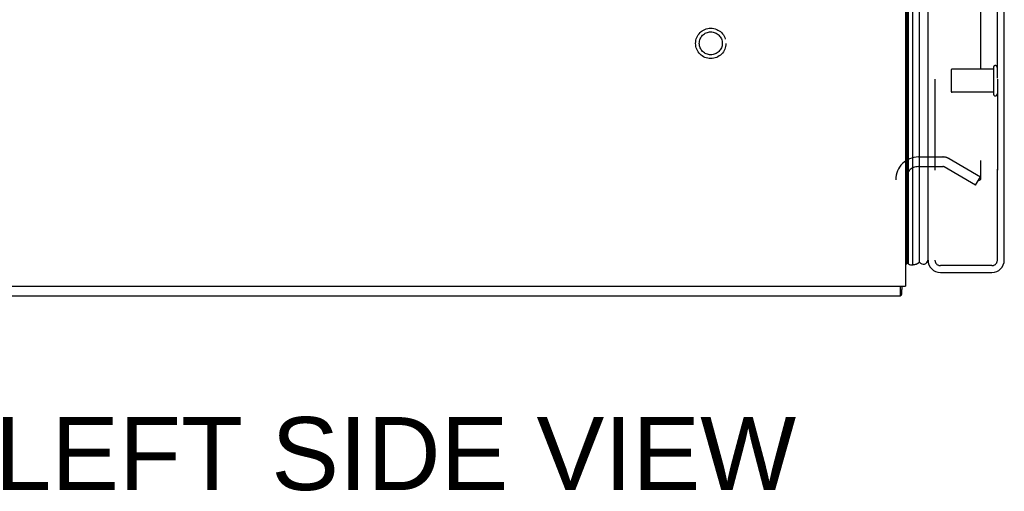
# Model space of a CAD drawing. Header units: inches. Extents: x 0 to 179, y 0 to 116.
# Tile 2 of 234: x 9.18 to 19.83, y 31.26 to 36.36. Entities that reach past the tile are written whole.
import ezdxf

# ---------------------------------------------------------------- set-up
doc = ezdxf.new("R2010")
doc.units = ezdxf.units.IN
doc.header["$LTSCALE"] = 9.842105
doc.header["$MEASUREMENT"] = 0
doc.linetypes.add('HIDDEN', pattern=[0.2, 0.1, -0.1])
doc.layers.get('0').update_dxf_attribs({"linetype": 'CONTINUOUS'})
for name, color, linetype in [('DEFAULT_2', 8, 'HIDDEN'), ('DIMENSIONS', 7, 'CONTINUOUS'), ('LEFTHAND_DOOR_ASSEMBLY', 7, 'CONTINUOUS'), ('RIGHTHAND_DOOR_ASSEMBLY', 7, 'CONTINUOUS')]:
    doc.layers.add(name, color=color, linetype=linetype)
doc.styles.get("Standard").update_dxf_attribs({"font": 'arial.ttf'})

msp = doc.modelspace()

# ---------------------------------------------------------------- linework, layer by layer
at = {"color": 3, "linetype": 'Continuous'}
for p in [(18.758, 81.271), (6.758, 33.479)]:
    msp.add_line(p, (18.758, 33.479), dxfattribs=at)
at = {"color": 7, "linetype": 'Continuous'}
for p, q in [((18.706, 33.375), (18.706, 33.479)), ((6.81, 33.375), (18.706, 33.375))]:
    msp.add_line(p, q, dxfattribs=at)
for points in [[(18.724, 33.479), (18.723, 33.476), (18.722, 33.471), (18.721, 33.465), (18.72, 33.46), (18.72, 33.454), (18.719, 33.448), (18.719, 33.443), (18.718, 33.437), (18.718, 33.431), (18.717, 33.415)], [(18.717, 33.415), (18.717, 33.409), (18.717, 33.404), (18.716, 33.4), (18.716, 33.396), (18.715, 33.392), (18.715, 33.389), (18.714, 33.386), (18.714, 33.384), (18.713, 33.381), (18.712, 33.379), (18.711, 33.378), (18.71, 33.377), (18.708, 33.376), (18.707, 33.375), (18.706, 33.375)]]:
    msp.add_lwpolyline(points, dxfattribs=at)
at = {"layer": 'DEFAULT_2', "color": 8, "linetype": 'HIDDEN'}
for p, q in [((19.57, 80.11), (19.57, 34.641)), ((18.9, 34.875), (19.163, 34.875)), ((19.23, 34.857), (19.57, 34.661)), ((18.9, 34.771), (19.163, 34.771)), ((19.518, 34.571), (19.178, 34.767)), ((19.518, 34.571), (19.57, 34.661)), ((19.545, 34.623), (19.547, 34.622))]:
    msp.add_line(p, q, dxfattribs=at)
for points in [[(19.553, 34.621), (19.552, 34.621), (19.55, 34.621), (19.549, 34.622), (19.547, 34.622)], [(19.57, 34.641), (19.57, 34.639), (19.57, 34.637), (19.57, 34.635), (19.569, 34.633), (19.568, 34.631), (19.567, 34.629), (19.566, 34.628), (19.565, 34.626), (19.564, 34.625), (19.562, 34.624), (19.561, 34.623), (19.559, 34.622), (19.557, 34.622), (19.556, 34.621), (19.554, 34.621), (19.553, 34.621)]]:
    msp.add_lwpolyline(points, dxfattribs=at)
for radius in [0.164, 0.124]:
    msp.add_circle((16.654, 36.104), radius, dxfattribs=at)
for centre, radius, start, end in [((18.9, 34.629), 0.246, 90, 180), ((19.163, 34.741), 0.134, 60, 90), ((18.9, 34.629), 0.142, 90, 180), ((19.163, 34.741), 0.03, 60, 90)]:
    msp.add_arc(centre, radius, start, end, dxfattribs=at)
at = {"layer": 'LEFTHAND_DOOR_ASSEMBLY', "color": 7, "linetype": 'Continuous'}
for p, q in [((18.77, 33.728), (18.77, 81.023)), ((18.779, 33.726), (18.779, 81.025)), ((18.792, 33.719), (18.792, 81.032)), ((18.836, 81.041), (18.836, 33.71)), ((18.911, 33.738), (18.911, 81.012)), ((18.77, 33.728), (18.758, 33.707)), ((18.779, 33.726), (18.783, 33.724)), ((18.783, 33.724), (18.785, 33.722))]:
    msp.add_line(p, q, dxfattribs=at)
at = {"layer": 'LEFTHAND_DOOR_ASSEMBLY', "color": 3, "linetype": 'Continuous'}
for p, q in [((19.003, 33.76), (19.003, 80.99)), ((19.828, 33.76), (19.828, 80.99)), ((19.138, 33.625), (19.693, 33.625))]:
    msp.add_line(p, q, dxfattribs=at)
at = {"layer": 'LEFTHAND_DOOR_ASSEMBLY', "color": 8, "linetype": 'HIDDEN'}
for p, q in [((19.078, 80.99), (19.078, 33.76)), ((19.753, 33.76), (19.753, 80.99)), ((19.253, 35.814), (19.253, 35.586)), ((19.71, 35.824), (19.263, 35.824)), ((19.71, 35.842), (19.71, 35.558)), ((19.71, 35.576), (19.263, 35.576)), ((19.693, 33.7), (19.138, 33.7))]:
    msp.add_line(p, q, dxfattribs=at)
at = {"layer": 'LEFTHAND_DOOR_ASSEMBLY', "color": 7, "linetype": 'Continuous'}
for points in [[(18.785, 33.722), (18.789, 33.72), (18.792, 33.719)], [(18.836, 33.71), (18.842, 33.71), (18.849, 33.711), (18.855, 33.712), (18.862, 33.713), (18.868, 33.715), (18.874, 33.717), (18.881, 33.72), (18.887, 33.723), (18.893, 33.726), (18.899, 33.73), (18.905, 33.734), (18.911, 33.738)]]:
    msp.add_lwpolyline(points, dxfattribs=at)
at = {"layer": 'LEFTHAND_DOOR_ASSEMBLY', "color": 8, "linetype": 'HIDDEN'}
for centre, radius, start, end in [((19.263, 35.814), 0.01, 90, 180), ((19.731, 35.842), 0.0215, 0, 180), ((19.263, 35.586), 0.01, 180, 270), ((19.731, 35.558), 0.0215, 180, 360), ((19.138, 33.76), 0.06, 180, 270), ((19.693, 33.76), 0.06, 270, 360)]:
    msp.add_arc(centre, radius, start, end, dxfattribs=at)
at = {"layer": 'LEFTHAND_DOOR_ASSEMBLY', "color": 7, "linetype": 'Continuous'}
for centre, radius, start, end in [((18.953, 33.765), 0.05, 212.6718, 354.7383), ((18.782, 33.755), 0.03, 246.2022, 263.588), ((18.825, 33.766), 0.0569, 235.4331, 281.2885)]:
    msp.add_arc(centre, radius, start, end, dxfattribs=at)
at = {"layer": 'LEFTHAND_DOOR_ASSEMBLY', "color": 3, "linetype": 'Continuous'}
for centre, start, end in [((19.138, 33.76), 180, 270), ((19.693, 33.76), 270, 360)]:
    msp.add_arc(centre, 0.135, start, end, dxfattribs=at)
at = {"layer": 'LEFTHAND_DOOR_ASSEMBLY', "color": 7, "linetype": 'Continuous'}
for start_param, end_param in [(9.078677, 9.164333), (-3.140119, -2.674506)]:
    msp.add_ellipse((18.835, 33.975), major_axis=(0, 0.265), ratio=0.632157, start_param=start_param, end_param=end_param, dxfattribs=at)
at = {"layer": 'RIGHTHAND_DOOR_ASSEMBLY', "color": 8, "linetype": 'HIDDEN'}
for p, q in [((19.078, 80.99), (19.078, 33.76)), ((19.753, 80.99), (19.753, 33.76)), ((19.693, 33.7), (19.138, 33.7))]:
    msp.add_line(p, q, dxfattribs=at)
for centre, start, end in [((19.138, 33.76), 180, 270), ((19.693, 33.76), 270, 360)]:
    msp.add_arc(centre, 0.06, start, end, dxfattribs=at)

# ---------------------------------------------------------------- texts
at = {"layer": 'DIMENSIONS', "color": 2, "linetype": 'Continuous', "insert": (13.226, 32.062), "char_height": 0.78947, "width": 8.68128, "attachment_point": 2, "line_spacing_factor": 0.9}
msp.add_mtext('LEFT SIDE VIEW', dxfattribs=at)

doc.saveas('drawing.dxf')
